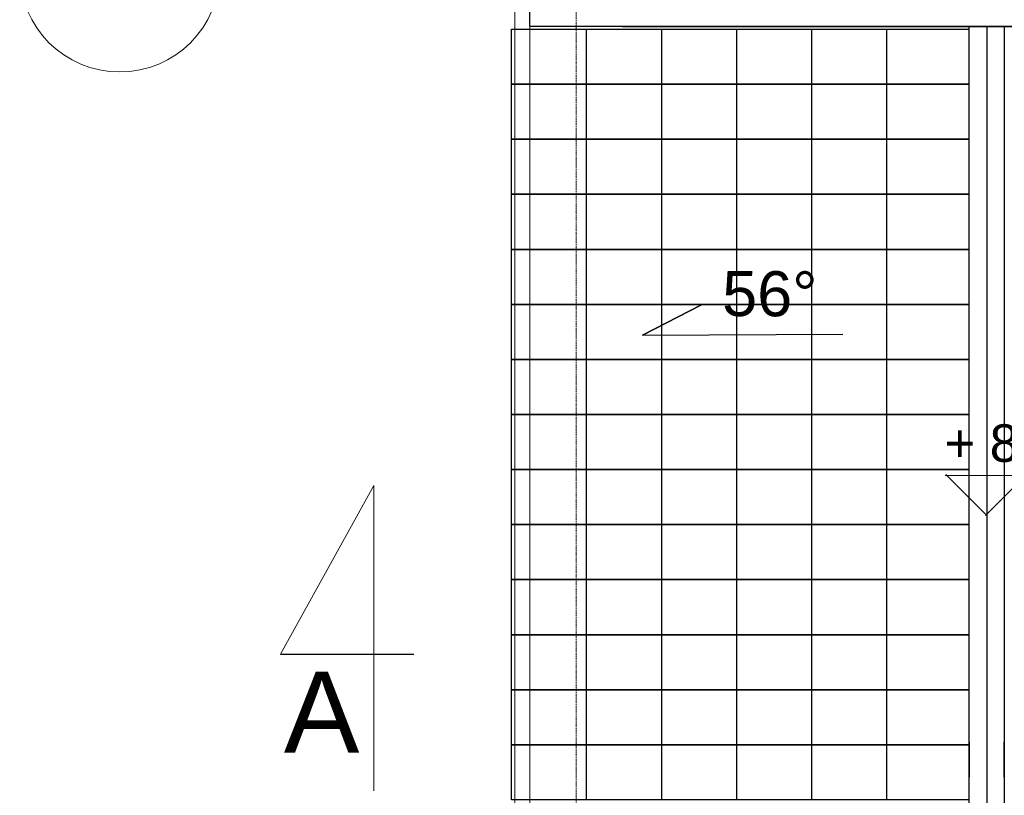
# Model space of a CAD drawing. Header units: millimetres. Extents: x -37887 to 94344, y -69777 to 116976.
# Tile 48 of 205: x 40933 to 44870, y -12066 to -8967. Entities that reach past the tile are written whole.
import ezdxf

# ---------------------------------------------------------------- set-up
doc = ezdxf.new("R2010")
doc.units = ezdxf.units.MM
doc.linetypes.add('Linia siatki', pattern=[19.05, 12.7, -3.175, 0, -3.175])
for name, color, linetype, lineweight in [('01_inwentaryzacja', 8, 'Continuous', 9), ('01_inwentaryzacja widok', 8, 'Continuous', 9), ('02_odbudowa', 7, 'Continuous', 30), ('07_opis', 40, 'Continuous', 5), ('0_WYMIAROWANIE', 6, 'Continuous', 9), ('A-WALL', 113, 'Continuous', 9), ('S-GRID', 1, 'Continuous', 9), ('S-GRID-IDEN', 1, 'Continuous', 9)]:
    doc.layers.add(name, color=color, linetype=linetype, lineweight=lineweight)
doc.styles.add('Arial', font='arial.ttf', dxfattribs={"height": 324.565868})
doc.styles.add('ROMANS', font='romans', dxfattribs={"width": 0.7})
doc.dimstyles.new('WYMIAROWANIE_PIOTR', dxfattribs={"dimtxt": 150, "dimasz": 80, "dimexe": 0.18, "dimexo": 0.0625, "dimgap": 15, "dimtad": 1, "dimtoh": 1, "dimdec": 0, "dimlfac": 0.1, "dimzin": 0, "dimdsep": 46, "dimtxsty": 'ROMANS', "dimblk": 'ARCHTICK', "dimcen": 0.09, "dimse1": 1, "dimse2": 1, "dimadec": 0, "dimazin": 0, "dimtfac": 1, "dimtdec": 0, "dimtix": 1, "dimtmove": 1, "dimatfit": 3, "dimldrblk": 'ARCHTICK', "dimfxl": 0, "dimtolj": 1, "dimtzin": 0, "dimarcsym": 0})

# ---------------------------------------------------------------- blocks, each defined once
blk = doc.blocks.new('_ARCHTICK')
at = {"color": 0, "linetype": 'ByBlock', "const_width": 0.15}
blk.add_lwpolyline([(-0.5, -0.5), (0.5, 0.5)], dxfattribs=at)
blk = doc.blocks.new('*D127')
at = {"layer": '0_WYMIAROWANIE', "color": 0, "lineweight": -2}
blk.add_line((43148.5, -6793.3), (46442.5, -6793.3), dxfattribs=at)
at = {"layer": 'Defpoints', "color": 0}
for p in [(43148.5, -5868.9), (46442.5, -6793.3), (46442.5, -9173)]:
    blk.add_point(p, dxfattribs=at)
at = {"layer": '0_WYMIAROWANIE', "color": 0, "lineweight": -2, "xscale": 80, "yscale": 80, "zscale": 80, "rotation": 180}
blk.add_blockref('_ARCHTICK', (43148.5, -6793.3), dxfattribs=at)
at = {"layer": '0_WYMIAROWANIE', "color": 0, "lineweight": -2, "xscale": 80, "yscale": 80, "zscale": 80}
blk.add_blockref('_ARCHTICK', (46442.5, -6793.3), dxfattribs=at)
at = {"layer": '0_WYMIAROWANIE', "color": 0, "insert": (44795.5, -6703.3), "char_height": 150, "attachment_point": 5, "style": 'ROMANS'}
blk.add_mtext('\\A1;329', dxfattribs=at)
blk = doc.blocks.new('*D128')
at = {"layer": '0_WYMIAROWANIE', "color": 0, "lineweight": -2}
blk.add_line((42531.6, -6395.2), (47048.6, -6395.2), dxfattribs=at)
at = {"layer": 'Defpoints', "color": 0}
for p in [(47048.6, -6395.2), (42531.6, -9426), (47048.6, -9426)]:
    blk.add_point(p, dxfattribs=at)
at = {"layer": '0_WYMIAROWANIE', "color": 0, "lineweight": -2, "xscale": 80, "yscale": 80, "zscale": 80, "rotation": 180}
blk.add_blockref('_ARCHTICK', (42531.6, -6395.2), dxfattribs=at)
at = {"layer": '0_WYMIAROWANIE', "color": 0, "lineweight": -2, "xscale": 80, "yscale": 80, "zscale": 80}
blk.add_blockref('_ARCHTICK', (47048.6, -6395.2), dxfattribs=at)
at = {"layer": '0_WYMIAROWANIE', "color": 0, "insert": (44790.1, -6305.2), "char_height": 150, "attachment_point": 5, "style": 'ROMANS'}
blk.add_mtext('\\A1;452', dxfattribs=at)
blk = doc.blocks.new('Siatka - 4 mm-108067-PARTER')
at = {"layer": 'S-GRID-IDEN'}
blk.add_circle((0, 0), 4, dxfattribs=at)
blk = doc.blocks.new('A$C4A853A48')
at = {"layer": '07_opis', "color": 171}
for p, q in [((758.6, 159.8), (-166.1, 159.8)), ((-163.6, 163.6), (0, 0)), ((158.6, 163.6), (-4.9, 0))]:
    blk.add_line(p, q, dxfattribs=at)
at = {"layer": '07_opis', "style": 'Arial'}
blk.add_text('+ 8.2m', height=150, dxfattribs=at).set_placement((-169.1, 214.2))

msp = doc.modelspace()

# ---------------------------------------------------------------- linework, layer by layer
at = {"layer": '01_inwentaryzacja', "lineweight": 30}
msp.add_line((43342.9, -8994.5), (44371.3, -8994.5), dxfattribs=at)
at = {"layer": '01_inwentaryzacja', "color": 114, "lineweight": 30}
for p, q in [((43462.9, -8994.5), (44350, -8994.5)), ((44328.7, -8994.5), (45228.7, -8994.5))]:
    msp.add_line(p, q, dxfattribs=at)
at = {"layer": '01_inwentaryzacja', "lineweight": 13}
msp.add_lwpolyline([(44108.7, -13344.4), (43235, -13344.4), (42967.9, -13694.4), (42681.7, -13476), (42972.9, -13094.4), (42972.9, -8874.4), (42681.7, -8492.9), (42967.9, -8274.5), (43235, -8624.5), (44239.2, -8624.5)], dxfattribs=at)
at = {"layer": '01_inwentaryzacja widok', "lineweight": 13}
msp.add_lwpolyline([(44108.7, -13404.4), (43264.7, -13404.4), (42979.2, -13778.5), (42597.6, -13487.3), (42912.9, -13074.2), (42912.9, -8894.7), (42597.6, -8481.6), (42979.2, -8190.4), (43264.7, -8564.5), (44491.3, -8564.5)], dxfattribs=at)
at = {"layer": '02_odbudowa', "color": 114, "lineweight": 30}
for points in [[(46627.1, -8874.4), (46627.1, -8994.5), (42972.9, -8994.5), (42972.9, -8874.4)], [(43300, -9224.5), (42900, -9224.5), (42900, -9004.5), (43300, -9004.5)], [(43600, -9224.5), (43200, -9224.5), (43200, -9004.5), (43600, -9004.5)], [(43342.9, -8994.5), (46257.1, -8994.5)], [(43900, -9224.5), (43500, -9224.5), (43500, -9004.5), (43900, -9004.5)], [(44200, -9224.5), (43800, -9224.5), (43800, -9004.5), (44200, -9004.5)], [(44500, -9224.5), (44100, -9224.5), (44100, -9004.5), (44500, -9004.5)], [(44730, -9224.5), (44400, -9224.5), (44400, -9004.5), (44730, -9004.5)], [(44800, -8994.5), (44800, -12974.4)], [(43300, -9444.5), (42900, -9444.5), (42900, -9224.5), (43200, -9224.5)], [(43600, -9444.5), (43200, -9444.5), (43200, -9224.5), (43500, -9224.5)], [(43900, -9444.5), (43500, -9444.5), (43500, -9224.5), (43800, -9224.5)], [(44200, -9444.5), (43800, -9444.5), (43800, -9224.5), (44100, -9224.5)], [(44500, -9444.5), (44100, -9444.5), (44100, -9224.5), (44400, -9224.5)], [(44730, -9444.5), (44400, -9444.5), (44400, -9224.5), (44730, -9224.5)], [(43300, -9664.5), (42900, -9664.5), (42900, -9444.5), (43300, -9444.5)], [(43600, -9664.5), (43200, -9664.5), (43200, -9444.5), (43600, -9444.5)], [(43900, -9664.5), (43500, -9664.5), (43500, -9444.5), (43900, -9444.5)], [(44200, -9664.5), (43800, -9664.5), (43800, -9444.5), (44200, -9444.5)], [(44500, -9664.5), (44100, -9664.5), (44100, -9444.5), (44500, -9444.5)], [(44730, -9664.5), (44400, -9664.5), (44400, -9444.5), (44730, -9444.5)], [(43300, -9884.5), (42900, -9884.5), (42900, -9664.5), (43300, -9664.5)], [(43600, -9884.5), (43200, -9884.5), (43200, -9664.5), (43600, -9664.5)], [(43900, -9884.5), (43500, -9884.5), (43500, -9664.5), (43900, -9664.5)], [(44200, -9884.5), (43800, -9884.5), (43800, -9664.5), (44200, -9664.5)], [(44500, -9884.5), (44100, -9884.5), (44100, -9664.5), (44500, -9664.5)], [(44730, -9884.5), (44400, -9884.5), (44400, -9664.5), (44730, -9664.5)], [(43300, -10104.5), (42900, -10104.5), (42900, -9884.5), (43300, -9884.5)], [(43600, -10104.5), (43200, -10104.5), (43200, -9884.5), (43600, -9884.5)], [(43900, -10104.5), (43500, -10104.5), (43500, -9884.5), (43900, -9884.5)], [(44200, -10104.5), (43800, -10104.5), (43800, -9884.5), (44200, -9884.5)], [(44500, -10104.5), (44100, -10104.5), (44100, -9884.5), (44500, -9884.5)], [(44730, -10104.5), (44400, -10104.5), (44400, -9884.5), (44730, -9884.5)], [(43300, -10324.5), (42900, -10324.5), (42900, -10104.5), (43300, -10104.5)], [(43600, -10324.5), (43200, -10324.5), (43200, -10104.5), (43600, -10104.5)], [(43900, -10324.5), (43500, -10324.5), (43500, -10104.5), (43900, -10104.5)], [(44200, -10324.5), (43800, -10324.5), (43800, -10104.5), (44200, -10104.5)], [(44500, -10324.5), (44100, -10324.5), (44100, -10104.5), (44500, -10104.5)], [(44730, -10324.5), (44400, -10324.5), (44400, -10104.5), (44730, -10104.5)], [(43300, -10544.5), (42900, -10544.5), (42900, -10324.5), (43300, -10324.5)], [(43600, -10544.5), (43200, -10544.5), (43200, -10324.5), (43600, -10324.5)], [(43900, -10544.5), (43500, -10544.5), (43500, -10324.5), (43900, -10324.5)], [(44200, -10544.5), (43800, -10544.5), (43800, -10324.5), (44200, -10324.5)], [(44500, -10544.5), (44100, -10544.5), (44100, -10324.5), (44500, -10324.5)], [(44730, -10544.5), (44400, -10544.5), (44400, -10324.5), (44730, -10324.5)], [(43300, -10764.5), (42900, -10764.5), (42900, -10544.5), (43300, -10544.5)], [(43600, -10764.5), (43200, -10764.5), (43200, -10544.5), (43600, -10544.5)], [(43900, -10764.5), (43500, -10764.5), (43500, -10544.5), (43900, -10544.5)], [(44200, -10764.5), (43800, -10764.5), (43800, -10544.5), (44200, -10544.5)], [(44500, -10764.5), (44100, -10764.5), (44100, -10544.5), (44500, -10544.5)], [(44730, -10764.5), (44400, -10764.5), (44400, -10544.5), (44730, -10544.5)], [(43300, -10984.5), (42900, -10984.5), (42900, -10764.5), (43300, -10764.5)], [(43600, -10984.5), (43200, -10984.5), (43200, -10764.5), (43600, -10764.5)], [(43900, -10984.5), (43500, -10984.5), (43500, -10764.5), (43900, -10764.5)], [(44200, -10984.5), (43800, -10984.5), (43800, -10764.5), (44200, -10764.5)], [(44500, -10984.5), (44100, -10984.5), (44100, -10764.5), (44500, -10764.5)], [(44730, -10984.5), (44400, -10984.5), (44400, -10764.5), (44730, -10764.5)], [(43300, -11204.5), (42900, -11204.5), (42900, -10984.5), (43300, -10984.5)], [(43600, -11204.5), (43200, -11204.5), (43200, -10984.5), (43600, -10984.5)], [(43900, -11204.5), (43500, -11204.5), (43500, -10984.5), (43900, -10984.5)], [(44200, -11204.5), (43800, -11204.5), (43800, -10984.5), (44200, -10984.5)], [(44500, -11204.5), (44100, -11204.5), (44100, -10984.5), (44500, -10984.5)], [(44730, -11204.5), (44400, -11204.5), (44400, -10984.5), (44730, -10984.5)], [(43300, -11424.5), (42900, -11424.5), (42900, -11204.5), (43300, -11204.5)], [(43600, -11424.5), (43200, -11424.5), (43200, -11204.5), (43600, -11204.5)], [(43900, -11424.5), (43500, -11424.5), (43500, -11204.5), (43900, -11204.5)], [(44200, -11424.5), (43800, -11424.5), (43800, -11204.5), (44200, -11204.5)], [(44500, -11424.5), (44100, -11424.5), (44100, -11204.5), (44500, -11204.5)], [(44730, -11424.5), (44400, -11424.5), (44400, -11204.5), (44730, -11204.5)], [(43300, -11644.5), (42900, -11644.5), (42900, -11424.5), (43300, -11424.5)], [(43600, -11644.5), (43200, -11644.5), (43200, -11424.5), (43600, -11424.5)], [(43900, -11644.5), (43500, -11644.5), (43500, -11424.5), (43900, -11424.5)], [(44200, -11644.5), (43800, -11644.5), (43800, -11424.5), (44200, -11424.5)], [(44500, -11644.5), (44100, -11644.5), (44100, -11424.5), (44500, -11424.5)], [(44730, -11644.5), (44400, -11644.5), (44400, -11424.5), (44730, -11424.5)], [(43300, -11864.5), (42900, -11864.5), (42900, -11644.5), (43300, -11644.5)], [(43600, -11864.5), (43200, -11864.5), (43200, -11644.5), (43600, -11644.5)], [(43900, -11864.5), (43500, -11864.5), (43500, -11644.5), (43900, -11644.5)], [(44200, -11864.5), (43800, -11864.5), (43800, -11644.5), (44200, -11644.5)], [(44500, -11864.5), (44100, -11864.5), (44100, -11644.5), (44500, -11644.5)], [(44730, -11864.5), (44400, -11864.5), (44400, -11644.5), (44730, -11644.5)], [(43300, -12084.5), (42900, -12084.5), (42900, -11864.5), (43300, -11864.5)], [(43600, -12084.5), (43200, -12084.5), (43200, -11864.5), (43600, -11864.5)], [(43900, -12084.5), (43500, -12084.5), (43500, -11864.5), (43900, -11864.5)], [(44200, -12084.5), (43800, -12084.5), (43800, -11864.5), (44200, -11864.5)], [(44500, -12084.5), (44100, -12084.5), (44100, -11864.5), (44500, -11864.5)], [(44730, -12084.5), (44400, -12084.5), (44400, -11864.5), (44730, -11864.5)], [(44730, -11854.4), (44730, -11854.4), (44730, -11994.4)], [(44870, -11994.4), (44870, -11854.4)]]:
    msp.add_lwpolyline(points, dxfattribs=at)
msp.add_lwpolyline([(44730, -8994.5), (44870, -8994.5), (44870, -12974.4), (44730, -12974.4)], close=True, dxfattribs=at)
at = {"layer": '02_odbudowa'}
msp.add_lwpolyline([(43423.8, -10227.4), (43659.9, -10106), (43423.8, -10227.4), (43659.9, -10106), (43423.8, -10227.4), (44224.1, -10222.8)], dxfattribs=at)
at = {"layer": 'A-WALL', "lineweight": 13}
for p, q in [((42349.3, -10827.6), (41975.8, -11502.4)), ((42349.3, -12048), (42349.3, -10827.6))]:
    msp.add_line(p, q, dxfattribs=at)
at = {"layer": 'A-WALL', "lineweight": 30}
msp.add_line((41975.8, -11502.4), (42509.1, -11502.4), dxfattribs=at)
at = {"layer": 'S-GRID', "linetype": 'Linia siatki', "ltscale": 0.5}
msp.add_line((43158.4, -13997.4), (43158.4, -6083.1), dxfattribs=at)

# ---------------------------------------------------------------- block references
at = {"layer": '0_WYMIAROWANIE'}
msp.add_blockref('A$C4A853A48', (44800, -10947.9), dxfattribs=at)
at = {"layer": 'S-GRID-IDEN', "xscale": 99.99999999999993, "yscale": 99.99999999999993, "zscale": 99.99999999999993, "rotation": 89.99999999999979}
msp.add_blockref('Siatka - 4 mm-108067-PARTER', (41333.1, -8775.7), dxfattribs=at)

# ---------------------------------------------------------------- texts
at = {"layer": '02_odbudowa', "insert": (43742.7, -9970.7), "char_height": 180, "width": 2143.993, "attachment_point": 1, "rotation": 359.6729, "line_spacing_factor": 0.938532, "style": 'Arial'}
msp.add_mtext('56%%D', dxfattribs=at)
at = {"layer": 'S-GRID-IDEN', "insert": (42140.3, -11571.7), "char_height": 324.6, "width": 300.939, "attachment_point": 2, "line_spacing_factor": 0.938532, "style": 'Arial'}
msp.add_mtext('A', dxfattribs=at)

# ---------------------------------------------------------------- dimensions: what is measured, and where the dimension line sits
at = {"layer": '0_WYMIAROWANIE'}
for base, p1, p2, picture, middle in [((46442.5, -6793.3), (43148.5, -5868.9), (46442.5, -9173), '*D127', (44795.5, -6703.3)), ((47048.6, -6395.2), (42531.6, -9426), (47048.6, -9426), '*D128', (44790.1, -6305.2))]:
    dim = msp.add_linear_dim(base=base, p1=p1, p2=p2, dimstyle='WYMIAROWANIE_PIOTR', dxfattribs=at)
    dim.commit()
    dim.dimension.update_dxf_attribs({"geometry": picture, "text_midpoint": middle})

doc.saveas('drawing.dxf')
